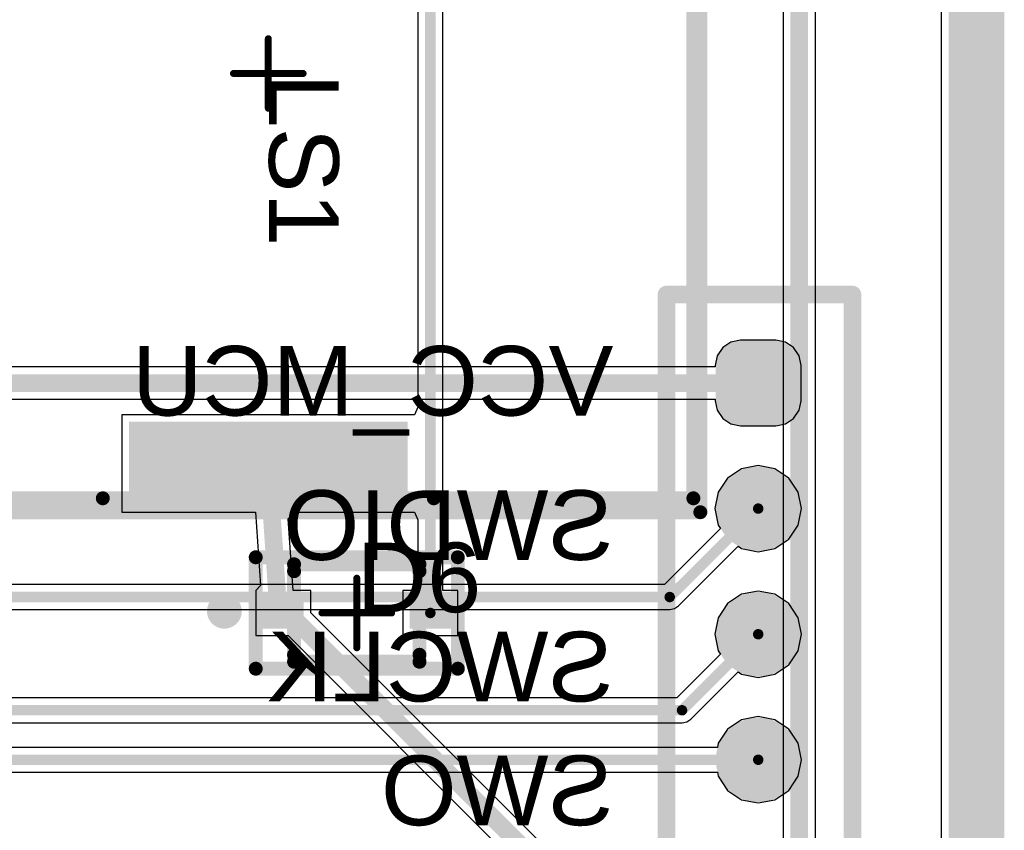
# Model space of a CAD drawing. Header units: millimetres. Extents: x 9.4 to 105.2, y 7.6 to 67.1.
# Tile 150 of 152: x 91 to 105.2, y 44.9 to 56.5. Entities that reach past the tile are written whole.
import ezdxf

# ---------------------------------------------------------------- set-up
doc = ezdxf.new("R2010")
doc.units = ezdxf.units.MM
for name, color, linetype in [('BottomLayer', 5, 'Continuous'), ('BottomOverlay', 54, 'Continuous'), ('BottomPaste', 16, 'Continuous'), ('BottomSolder', 6, 'Continuous'), ('KeepOutLayer', 6, 'Continuous'), ('Mechanical16', 56, 'Continuous'), ('Mechanical2', 216, 'Continuous'), ('Mechanical3', 76, 'Continuous'), ('Mechanical5', 56, 'Continuous'), ('TopLayer', 1, 'Continuous'), ('TopOverlay', 2, 'Continuous'), ('TopPaste', 8, 'Continuous'), ('TopSolder', 216, 'Continuous')]:
    doc.layers.add(name, color=color, linetype=linetype)
doc.styles.add('Arial', font='arial.ttf', dxfattribs={"height": 0.2})

msp = doc.modelspace()

# ---------------------------------------------------------------- hatches: boundary and pattern name
at = {"layer": 'BottomLayer'}
h = msp.add_hatch(color=5, dxfattribs=at)
edge = h.paths.add_edge_path()
edge.add_arc((101.391, 51.054), 0.254, 180, 270)
edge.add_line((101.391, 50.8), (101.899, 50.8))
edge.add_arc((101.899, 51.054), 0.254, 270, 360)
edge.add_line((102.153, 51.054), (102.153, 51.562))
edge.add_arc((101.899, 51.562), 0.254, 0, 90)
edge.add_line((101.899, 51.816), (101.391, 51.816))
edge.add_arc((101.391, 51.562), 0.254, 90, 180)
edge.add_line((101.137, 51.562), (101.137, 51.054))
h = msp.add_hatch(color=5, dxfattribs=at)
edge = h.paths.add_edge_path()
edge.add_arc((101.645, 49.505), 0.508, 0, 360)
h = msp.add_hatch(color=5, dxfattribs=at)
edge = h.paths.add_edge_path()
edge.add_arc((101.645, 47.701), 0.508, 0, 360)
h = msp.add_hatch(color=5, dxfattribs=at)
edge = h.paths.add_edge_path()
edge.add_arc((101.645, 45.898), 0.508, 0, 360)
at = {"layer": 'BottomPaste'}
h = msp.add_hatch(color=16, dxfattribs=at)
edge = h.paths.add_edge_path()
edge.add_arc((101.391, 51.054), 0.204, 180, 270)
edge.add_line((101.391, 50.85), (101.899, 50.85))
edge.add_arc((101.899, 51.054), 0.204, 270, 360)
edge.add_line((102.103, 51.054), (102.103, 51.562))
edge.add_arc((101.899, 51.562), 0.204, 0, 90)
edge.add_line((101.899, 51.766), (101.391, 51.766))
edge.add_arc((101.391, 51.562), 0.204, 90, 180)
edge.add_line((101.187, 51.562), (101.187, 51.054))
h = msp.add_hatch(color=16, dxfattribs=at)
edge = h.paths.add_edge_path()
edge.add_arc((101.645, 49.505), 0.458, 0, 360)
h = msp.add_hatch(color=16, dxfattribs=at)
edge = h.paths.add_edge_path()
edge.add_arc((101.645, 47.701), 0.458, 0, 360)
h = msp.add_hatch(color=16, dxfattribs=at)
edge = h.paths.add_edge_path()
edge.add_arc((101.645, 45.898), 0.458, 0, 360)
at = {"layer": 'BottomSolder'}
h = msp.add_hatch(color=6, dxfattribs=at)
edge = h.paths.add_edge_path()
edge.add_arc((101.391, 51.054), 0.354, 180, 270)
edge.add_line((101.391, 50.7), (101.899, 50.7))
edge.add_arc((101.899, 51.054), 0.354, 270, 360)
edge.add_line((102.253, 51.054), (102.253, 51.562))
edge.add_arc((101.899, 51.562), 0.354, 0, 90)
edge.add_line((101.899, 51.916), (101.391, 51.916))
edge.add_arc((101.391, 51.562), 0.354, 90, 180)
edge.add_line((101.037, 51.562), (101.037, 51.054))
h = msp.add_hatch(color=6, dxfattribs=at)
edge = h.paths.add_edge_path()
edge.add_arc((101.645, 49.505), 0.608, 0, 360)
h = msp.add_hatch(color=6, dxfattribs=at)
edge = h.paths.add_edge_path()
edge.add_arc((101.645, 47.701), 0.608, 0, 360)
h = msp.add_hatch(color=6, dxfattribs=at)
edge = h.paths.add_edge_path()
edge.add_arc((101.645, 45.898), 0.608, 0, 360)
at = {"layer": 'TopLayer'}
for points in [[(96.615, 50.753), (96.615, 49.553), (92.615, 49.553), (92.615, 50.753)], [(94.535, 48.231), (95.125, 48.231), (95.125, 47.781), (94.535, 47.781)], [(96.645, 48.231), (97.235, 48.231), (97.235, 47.781), (96.645, 47.781)]]:
    msp.add_hatch(color=1, dxfattribs=at).paths.add_polyline_path(points)
at = {"layer": 'TopPaste'}
for points in [[(96.615, 50.753), (96.615, 49.553), (92.615, 49.553), (92.615, 50.753)], [(94.535, 48.231), (95.125, 48.231), (95.125, 47.781), (94.535, 47.781)], [(96.645, 48.231), (97.235, 48.231), (97.235, 47.781), (96.645, 47.781)]]:
    msp.add_hatch(color=8, dxfattribs=at).paths.add_polyline_path(points)
at = {"layer": 'TopSolder'}
for points in [[(96.615, 50.753), (96.615, 49.553), (92.615, 49.553), (92.615, 50.753)], [(94.535, 48.231), (95.125, 48.231), (95.125, 47.781), (94.535, 47.781)], [(96.645, 48.231), (97.235, 48.231), (97.235, 47.781), (96.645, 47.781)]]:
    msp.add_hatch(color=216, dxfattribs=at).paths.add_polyline_path(points)

# ---------------------------------------------------------------- linework, layer by layer
at = {"layer": 'BottomLayer'}
for p, q in [((104.271, 63.545), (104.271, 11.964)), ((101.253, 51.895), (101.136, 51.817)), ((101.391, 51.923), (101.253, 51.895)), ((101.899, 51.923), (101.391, 51.923)), ((102.037, 51.895), (101.899, 51.923)), ((102.154, 51.817), (102.037, 51.895)), ((101.136, 51.817), (101.058, 51.7)), ((102.232, 51.7), (102.154, 51.817)), ((101.058, 51.7), (101.03, 51.562)), ((102.26, 51.562), (102.232, 51.7)), ((101.03, 51.539), (80.766, 51.539)), ((101.03, 51.562), (101.03, 51.539)), ((102.26, 51.054), (102.26, 51.562)), ((80.862, 51.077), (101.03, 51.077)), ((101.03, 51.077), (101.03, 51.054)), ((101.03, 51.054), (101.058, 50.916)), ((102.232, 50.916), (102.26, 51.054)), ((101.058, 50.916), (101.136, 50.799)), ((102.154, 50.799), (102.232, 50.916)), ((101.136, 50.799), (101.253, 50.721)), ((102.037, 50.721), (102.154, 50.799)), ((101.253, 50.721), (101.391, 50.693)), ((101.391, 50.693), (101.899, 50.693)), ((101.899, 50.693), (102.037, 50.721)), ((101.408, 50.077), (101.207, 49.943)), ((101.645, 50.125), (101.408, 50.077)), ((101.882, 50.077), (101.645, 50.125)), ((102.083, 49.943), (101.882, 50.077)), ((101.207, 49.943), (101.072, 49.742)), ((102.218, 49.742), (102.083, 49.943)), ((101.072, 49.742), (101.025, 49.505)), ((102.265, 49.505), (102.218, 49.742)), ((101.025, 49.505), (101.072, 49.267)), ((102.218, 49.267), (102.265, 49.505)), ((101.106, 49.218), (100.301, 48.413)), ((101.072, 49.267), (101.106, 49.218)), ((102.083, 49.066), (102.218, 49.267)), ((101.882, 48.932), (102.083, 49.066)), ((100.501, 48.108), (101.358, 48.965)), ((101.358, 48.965), (101.408, 48.932)), ((101.408, 48.932), (101.645, 48.885)), ((101.645, 48.885), (101.882, 48.932)), ((100.301, 48.413), (77.136, 48.413)), ((101.408, 48.274), (101.207, 48.14)), ((101.645, 48.321), (101.408, 48.274)), ((101.882, 48.274), (101.645, 48.321)), ((102.083, 48.14), (101.882, 48.274)), ((77.209, 48.056), (100.375, 48.056)), ((100.375, 48.056), (100.443, 48.07)), ((100.443, 48.07), (100.501, 48.108)), ((101.207, 48.14), (101.072, 47.938)), ((102.218, 47.938), (102.083, 48.14)), ((101.072, 47.938), (101.025, 47.701)), ((102.265, 47.701), (102.218, 47.938)), ((101.025, 47.701), (101.072, 47.464)), ((102.218, 47.464), (102.265, 47.701)), ((101.106, 47.414), (100.479, 46.787)), ((101.072, 47.464), (101.106, 47.414)), ((102.083, 47.263), (102.218, 47.464)), ((101.882, 47.128), (102.083, 47.263)), ((100.679, 46.483), (101.358, 47.162)), ((101.358, 47.162), (101.408, 47.128)), ((101.408, 47.128), (101.645, 47.081)), ((101.645, 47.081), (101.882, 47.128)), ((100.479, 46.787), (71.616, 46.787)), ((101.645, 46.518), (101.408, 46.471)), ((101.882, 46.471), (101.645, 46.518)), ((71.616, 46.431), (100.553, 46.431)), ((100.553, 46.431), (100.621, 46.444)), ((100.621, 46.444), (100.679, 46.483)), ((101.408, 46.471), (101.207, 46.336)), ((102.083, 46.336), (101.882, 46.471)), ((101.207, 46.336), (101.072, 46.135)), ((102.218, 46.135), (102.083, 46.336)), ((101.061, 46.076), (67.409, 46.076)), ((101.072, 46.135), (101.061, 46.076)), ((102.265, 45.898), (102.218, 46.135)), ((102.218, 45.661), (102.265, 45.898)), ((67.409, 45.719), (101.061, 45.719)), ((101.061, 45.719), (101.072, 45.661)), ((101.072, 45.661), (101.207, 45.459)), ((102.083, 45.459), (102.218, 45.661)), ((101.207, 45.459), (101.408, 45.325)), ((101.882, 45.325), (102.083, 45.459)), ((101.408, 45.325), (101.645, 45.278)), ((101.645, 45.278), (101.882, 45.325))]:
    msp.add_line(p, q, dxfattribs=at)
for points, const_width in [([(80.766, 51.308), (101.645, 51.308)], 0.254), ([(100.375, 48.235), (101.645, 49.505)], 0.15), ([(77.136, 48.235), (100.375, 48.235)], 0.15), ([(100.553, 46.609), (101.645, 47.701)], 0.15), ([(71.374, 46.609), (100.553, 46.609)], 0.15), ([(67.167, 45.898), (101.645, 45.898)], 0.15)]:
    msp.add_lwpolyline(points, dxfattribs=dict(at, const_width=const_width))
for points, const_width in [([(101.582, 51.308, 1), (101.709, 51.308, 1)], 0.127), ([(101.608, 49.505, 1), (101.683, 49.505, 1)], 0.075), ([(100.338, 48.235, 1), (100.413, 48.235, 1)], 0.075), ([(100.338, 48.235, 1), (100.413, 48.235, 1)], 0.075), ([(101.608, 47.701, 1), (101.683, 47.701, 1)], 0.075), ([(100.515, 46.609, 1), (100.59, 46.609, 1)], 0.075), ([(100.515, 46.609, 1), (100.59, 46.609, 1)], 0.075), ([(101.608, 45.898, 1), (101.683, 45.898, 1)], 0.075)]:
    msp.add_lwpolyline(points, format="xyb", close=True, dxfattribs=dict(at, const_width=const_width))
at = {"layer": 'BottomOverlay', "const_width": 0.254}
for points in [[(100.33, 52.578), (102.997, 52.578)], [(100.33, 40.894), (100.33, 52.578)], [(102.997, 40.894), (102.997, 52.578)]]:
    msp.add_lwpolyline(points, dxfattribs=at)
at = {"layer": 'BottomOverlay', "const_width": 0.127}
for points in [[(100.266, 52.578, 1), (100.394, 52.578, 1)], [(100.266, 52.578, 1), (100.394, 52.578, 1)], [(102.933, 52.578, 1), (103.061, 52.578, 1)], [(102.933, 52.578, 1), (103.061, 52.578, 1)]]:
    msp.add_lwpolyline(points, format="xyb", close=True, dxfattribs=at)
at = {"layer": 'KeepOutLayer'}
for points, const_width in [([(104.977, 11.942), (104.977, 63.742)], 0.4), ([(104.577, 11.951), (104.577, 63.628)], 0.4), ([(104.677, 11.946), (104.677, 63.665)], 0.2), ([(104.877, 11.942), (104.877, 63.742)], 0.2)]:
    msp.add_lwpolyline(points, dxfattribs=dict(at, const_width=const_width))
at = {"layer": 'Mechanical16', "const_width": 0.1}
for points in [[(94.615, 55.253), (94.615, 56.253)], [(94.115, 55.753), (95.115, 55.753)], [(95.885, 47.506), (95.885, 48.506)], [(95.385, 48.006), (96.385, 48.006)]]:
    msp.add_lwpolyline(points, dxfattribs=at)
at = {"layer": 'Mechanical16', "const_width": 0.05}
for points in [[(94.59, 56.253, 1), (94.64, 56.253, 1)], [(94.09, 55.753, 1), (94.14, 55.753, 1)], [(95.09, 55.753, 1), (95.14, 55.753, 1)], [(94.59, 55.253, 1), (94.64, 55.253, 1)], [(95.86, 48.506, 1), (95.91, 48.506, 1)], [(95.36, 48.006, 1), (95.41, 48.006, 1)], [(96.36, 48.006, 1), (96.41, 48.006, 1)], [(95.86, 47.506, 1), (95.91, 47.506, 1)]]:
    msp.add_lwpolyline(points, format="xyb", close=True, dxfattribs=at)
at = {"layer": 'Mechanical2', "const_width": 0.2}
for points in [[(100.715, 49.653), (100.715, 61.853)], [(88.515, 49.653), (100.715, 49.653)], [(94.985, 48.706), (96.785, 48.706)], [(94.985, 47.306), (94.985, 48.706)], [(96.785, 47.306), (96.785, 48.706)], [(94.985, 47.306), (96.785, 47.306)]]:
    msp.add_lwpolyline(points, dxfattribs=at)
at = {"layer": 'Mechanical2', "const_width": 0.1}
for points in [[(100.665, 49.653, 1), (100.765, 49.653, 1)], [(100.665, 49.653, 1), (100.765, 49.653, 1)], [(94.935, 48.706, 1), (95.035, 48.706, 1)], [(94.935, 48.706, 1), (95.035, 48.706, 1)], [(96.735, 48.706, 1), (96.835, 48.706, 1)], [(96.735, 48.706, 1), (96.835, 48.706, 1)], [(94.935, 47.306, 1), (95.035, 47.306, 1)], [(94.935, 47.306, 1), (95.035, 47.306, 1)], [(96.735, 47.306, 1), (96.835, 47.306, 1)], [(96.735, 47.306, 1), (96.835, 47.306, 1)]]:
    msp.add_lwpolyline(points, format="xyb", close=True, dxfattribs=at)
at = {"layer": 'Mechanical3', "const_width": 0.2}
for points in [[(100.815, 49.453), (100.815, 62.053)], [(88.415, 49.453), (100.815, 49.453)], [(94.435, 48.806), (97.335, 48.806)], [(94.435, 47.206), (94.435, 48.806)], [(97.335, 47.206), (97.335, 48.806)], [(94.435, 47.206), (97.335, 47.206)]]:
    msp.add_lwpolyline(points, dxfattribs=at)
at = {"layer": 'Mechanical3', "const_width": 0.1}
for points in [[(100.765, 49.453, 1), (100.865, 49.453, 1)], [(100.765, 49.453, 1), (100.865, 49.453, 1)], [(94.385, 48.806, 1), (94.485, 48.806, 1)], [(94.385, 48.806, 1), (94.485, 48.806, 1)], [(97.285, 48.806, 1), (97.385, 48.806, 1)], [(97.285, 48.806, 1), (97.385, 48.806, 1)], [(94.385, 47.206, 1), (94.485, 47.206, 1)], [(94.385, 47.206, 1), (94.485, 47.206, 1)], [(97.285, 47.206, 1), (97.385, 47.206, 1)], [(97.285, 47.206, 1), (97.385, 47.206, 1)]]:
    msp.add_lwpolyline(points, format="xyb", close=True, dxfattribs=at)
at = {"layer": 'Mechanical5', "const_width": 0.2}
for points in [[(100.815, 49.453), (100.815, 62.053)], [(88.415, 49.453), (100.815, 49.453)], [(94.435, 48.806), (97.335, 48.806)], [(94.435, 47.206), (94.435, 48.806)], [(97.335, 47.206), (97.335, 48.806)], [(94.435, 47.206), (97.335, 47.206)]]:
    msp.add_lwpolyline(points, dxfattribs=at)
at = {"layer": 'Mechanical5', "const_width": 0.1}
for points in [[(100.765, 49.453, 1), (100.865, 49.453, 1)], [(100.765, 49.453, 1), (100.865, 49.453, 1)], [(94.385, 48.806, 1), (94.485, 48.806, 1)], [(94.385, 48.806, 1), (94.485, 48.806, 1)], [(97.285, 48.806, 1), (97.385, 48.806, 1)], [(97.285, 48.806, 1), (97.385, 48.806, 1)], [(94.385, 47.206, 1), (94.485, 47.206, 1)], [(94.385, 47.206, 1), (94.485, 47.206, 1)], [(97.285, 47.206, 1), (97.385, 47.206, 1)], [(97.285, 47.206, 1), (97.385, 47.206, 1)]]:
    msp.add_lwpolyline(points, format="xyb", close=True, dxfattribs=at)
at = {"layer": 'TopLayer'}
for p, q in [((104.271, 63.545), (104.271, 11.964)), ((102.004, 59.563), (102.004, 41.396)), ((102.466, 40.798), (102.466, 59.467)), ((96.762, 58.954), (96.762, 50.961)), ((97.118, 48.331), (97.118, 59.028)), ((96.762, 50.961), (96.715, 50.853)), ((96.635, 50.853), (92.515, 50.853)), ((92.515, 50.853), (92.515, 49.453)), ((96.715, 50.853), (96.635, 50.853)), ((92.515, 49.453), (94.43, 49.453)), ((94.43, 49.453), (94.501, 48.402)), ((94.901, 49.36), (94.987, 49.453)), ((94.97, 48.331), (94.901, 49.36)), ((94.987, 49.453), (96.635, 49.453)), ((96.635, 49.453), (96.715, 49.453)), ((96.715, 49.453), (96.762, 49.345)), ((96.762, 49.345), (96.762, 48.331)), ((94.501, 48.402), (94.435, 48.331)), ((94.435, 48.331), (94.435, 48.331)), ((94.435, 48.331), (94.435, 47.681)), ((95.225, 48.331), (94.97, 48.331)), ((95.225, 48.008), (95.225, 48.331)), ((96.762, 48.331), (96.545, 48.331)), ((96.545, 48.331), (96.545, 47.681)), ((97.335, 48.331), (97.118, 48.331)), ((97.335, 47.681), (97.335, 48.331)), ((101.886, 41.347), (95.225, 48.008)), ((94.435, 47.681), (94.898, 47.681)), ((94.898, 47.681), (101.877, 40.702)), ((96.545, 47.681), (97.335, 47.681))]:
    msp.add_line(p, q, dxfattribs=at)
for points, const_width in [([(102.235, 40.798), (102.235, 59.563)], 0.254), ([(96.94, 48.006), (96.94, 59.028)], 0.15), ([(94.615, 50.153), (94.76, 48.006)], 0.254), ([(94.76, 48.006), (94.83, 48.006)], 0.254), ([(94.83, 48.006), (94.9, 48.006)], 0.254), ([(94.9, 48.006), (102.108, 40.798)], 0.254)]:
    msp.add_lwpolyline(points, dxfattribs=dict(at, const_width=const_width))
for points, const_width in [([(94.552, 50.153, 1), (94.678, 50.153, 1)], 0.127), ([(94.696, 48.006, 1), (94.823, 48.006, 1)], 0.127), ([(94.696, 48.006, 1), (94.823, 48.006, 1)], 0.127), ([(94.766, 48.006, 1), (94.893, 48.006, 1)], 0.127), ([(94.766, 48.006, 1), (94.893, 48.006, 1)], 0.127), ([(94.836, 48.006, 1), (94.963, 48.006, 1)], 0.127), ([(94.836, 48.006, 1), (94.963, 48.006, 1)], 0.127), ([(96.903, 48.006, 1), (96.978, 48.006, 1)], 0.075)]:
    msp.add_lwpolyline(points, format="xyb", close=True, dxfattribs=dict(at, const_width=const_width))
at = {"layer": 'TopOverlay', "const_width": 0.2}
for points in [[(100.715, 49.653), (100.715, 61.853)], [(88.515, 49.653), (92.24, 49.653)], [(96.99, 49.653), (100.715, 49.653)], [(94.985, 48.706), (96.785, 48.706)], [(94.985, 48.606), (94.985, 48.706)], [(96.785, 48.606), (96.785, 48.706)], [(94.985, 47.306), (94.985, 47.406)], [(96.785, 47.306), (96.785, 47.406)], [(94.985, 47.306), (96.785, 47.306)]]:
    msp.add_lwpolyline(points, dxfattribs=at)
at = {"layer": 'TopOverlay'}
for points, const_width in [([(92.19, 49.653, 1), (92.29, 49.653, 1)], 0.1), ([(96.94, 49.653, 1), (97.04, 49.653, 1)], 0.1), ([(100.665, 49.653, 1), (100.765, 49.653, 1)], 0.1), ([(100.665, 49.653, 1), (100.765, 49.653, 1)], 0.1), ([(94.935, 48.706, 1), (95.035, 48.706, 1)], 0.1), ([(94.935, 48.706, 1), (95.035, 48.706, 1)], 0.1), ([(96.735, 48.706, 1), (96.835, 48.706, 1)], 0.1), ([(96.735, 48.706, 1), (96.835, 48.706, 1)], 0.1), ([(94.935, 48.606, 1), (95.035, 48.606, 1)], 0.1), ([(96.735, 48.606, 1), (96.835, 48.606, 1)], 0.1), ([(94.11, 48.031, 1), (93.86, 48.031, 1)], 0.25), ([(93.798, 48.031, 1), (93.922, 48.031, 1)], 0.125), ([(94.048, 48.031, 1), (94.173, 48.031, 1)], 0.125), ([(94.935, 47.406, 1), (95.035, 47.406, 1)], 0.1), ([(96.735, 47.406, 1), (96.835, 47.406, 1)], 0.1), ([(94.935, 47.306, 1), (95.035, 47.306, 1)], 0.1), ([(94.935, 47.306, 1), (95.035, 47.306, 1)], 0.1), ([(96.735, 47.306, 1), (96.835, 47.306, 1)], 0.1), ([(96.735, 47.306, 1), (96.835, 47.306, 1)], 0.1)]:
    msp.add_lwpolyline(points, format="xyb", close=True, dxfattribs=dict(at, const_width=const_width))

# ---------------------------------------------------------------- texts
at = {"layer": 'BottomOverlay', "style": 'Arial', "text_generation_flag": 2}
for s, p in [('VCC_MCU', (99.568, 50.84)), ('SWDIO', (99.568, 48.768)), ('SWCLK', (99.568, 46.736)), ('SWO', (99.568, 44.958))]:
    msp.add_text(s, height=1, rotation=360, dxfattribs=at).set_placement(p)
at = {"layer": 'Mechanical5', "style": 'Arial'}
for s, rotation, p in [('LS1', 270, (94.626, 55.753)), ('D6', 360, (95.885, 48.017))]:
    msp.add_text(s, height=1, rotation=rotation, dxfattribs=at).set_placement(p)

doc.saveas('drawing.dxf')
